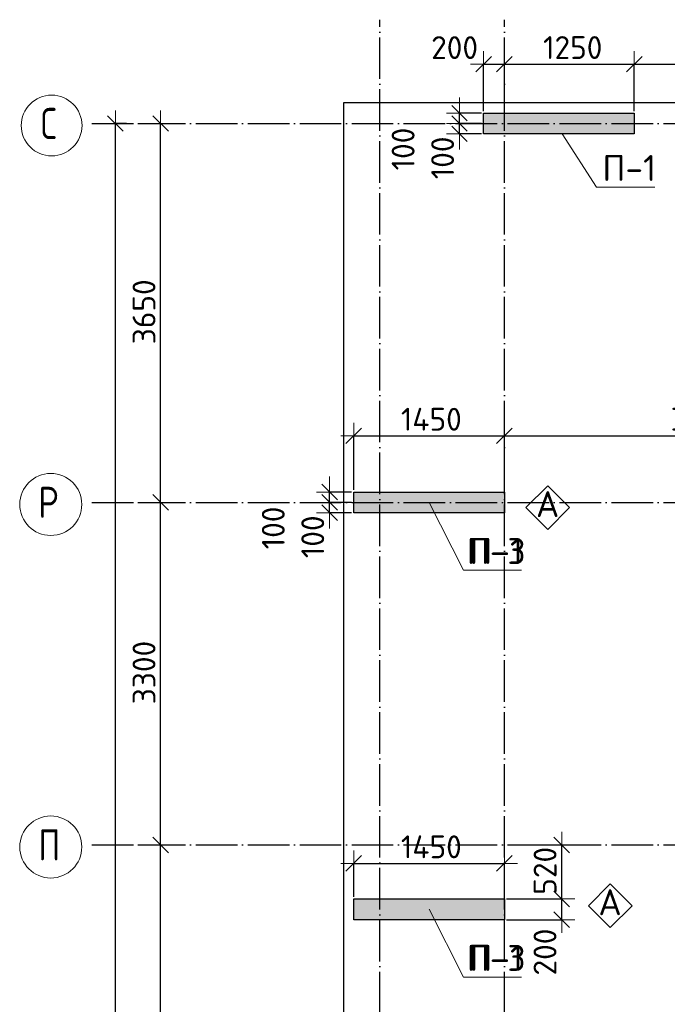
# Model space of a CAD drawing. Header units: millimetres. Extents: x -3495 to 109513, y -3287 to 62337.
# Tile 36 of 41: x 46535 to 52768, y 38005 to 47490. Entities that reach past the tile are written whole.
import ezdxf

# ---------------------------------------------------------------- set-up
doc = ezdxf.new("R2010")
doc.units = ezdxf.units.MM
doc.header["$PDMODE"] = 65
doc.linetypes.add('______11', pattern=[500, 400, -50, 0, -50])
doc.linetypes.add('______5', pattern=[1100, 800, -100, 100, -100])
for name, color, linetype, lineweight in [('Standard', 7, 'Continuous', 25), ('Армирование стержнями_ общее', 40, 'Continuous', 35), ('Высотная отметка (отверстия)', 7, 'Continuous', 13), ('Размерная линия_ общее', 7, 'Continuous', 13)]:
    doc.layers.add(name, color=color, linetype=linetype, lineweight=lineweight)
doc.layers.add('Осевая линия_ общее', color=7, linetype='______5', lineweight=13, true_color=0xa0a0a0)
doc.styles.add('ISOCPEUR', font='ISOCPEUR')
doc.dimstyles.new('DIMSTYLE_11', dxfattribs={"dimtxt": 220, "dimasz": 250, "dimexe": 0, "dimexo": 0, "dimgap": 110, "dimtad": 2, "dimdec": 0, "dimrnd": 5, "dimzin": 12, "dimdsep": 46, "dimtxsty": 'ISOCPEUR', "dimblk1": 'ALL_ML_STRICH', "dimblk2": 'ALL_ML_STRICH', "dimsah": 1, "dimcen": 0, "dimclrd": 7, "dimclre": 256, "dimclrt": 7, "dimadec": 0, "dimazin": 0, "dimtfac": 1, "dimtdec": 0, "dimtix": 1, "dimtmove": 2, "dimatfit": 3, "dimfxl": 0, "dimtvp": 1.2, "dimtzin": 0, "dimlwd": 0, "dimlwe": -3, "dimarcsym": 0})
doc.dimstyles.new('DIMSTYLE_3', dxfattribs={"dimtxt": 220, "dimasz": 250, "dimexe": 0, "dimexo": 0, "dimgap": 110, "dimtad": 2, "dimdec": 0, "dimrnd": 5, "dimzin": 12, "dimdsep": 46, "dimtxsty": 'ISOCPEUR', "dimblk1": 'ALL_ML_STRICH', "dimblk2": 'ALL_ML_STRICH', "dimsah": 1, "dimcen": 0, "dimclrd": 7, "dimclre": 256, "dimclrt": 7, "dimadec": 0, "dimazin": 0, "dimtfac": 1, "dimtdec": 0, "dimtix": 1, "dimtmove": 2, "dimatfit": 3, "dimfxl": 0, "dimtzin": 0, "dimlwd": 0, "dimlwe": -3, "dimarcsym": 0})

# ---------------------------------------------------------------- blocks, each defined once
blk = doc.blocks.new('ALL_ML_STRICH')
at = {"color": 0, "linetype": 'ByBlock', "lineweight": -2}
for p, q in [((0, -0.5), (0, 0.5)), ((-1, 0), (0.5, 0)), ((-0.3, -0.3), (0.3, 0.3))]:
    blk.add_line(p, q, dxfattribs=at)
blk = doc.blocks.new('*D28')
at = {"layer": 'DEFPOINTS', "color": 7, "linetype": 'Continuous', "lineweight": 13, "transparency": 33554687}
for p in [(47582.2, 46490), (47217, 0), (47455.8, 0)]:
    blk.add_point(p, dxfattribs=at)
at = {"layer": 'Размерная линия_ общее', "color": 253, "linetype": 'Continuous', "lineweight": -2, "true_color": 0xa0a0a0, "transparency": 33554687}
for p, q in [((47562.2, 46490), (47455.8, 46490)), ((47237, 0), (47455.8, 0))]:
    blk.add_line(p, q, dxfattribs=at)
at = {"layer": 'Размерная линия_ общее', "color": 7, "linetype": 'Continuous', "lineweight": -2, "transparency": 33554687}
blk.add_line((47455.8, 0), (47455.8, 46490), dxfattribs=at)
at = {"layer": 'Размерная линия_ общее', "color": 7, "linetype": 'Continuous', "lineweight": 13, "transparency": 33554687, "xscale": 250, "yscale": 250, "zscale": 250}
for p, rotation in [((47455.8, 46490), 90), ((47455.8, 0), 270)]:
    blk.add_blockref('ALL_ML_STRICH', p, dxfattribs=dict(at, rotation=rotation))
at = {"layer": 'Размерная линия_ общее', "color": 7, "linetype": 'Continuous', "lineweight": 13, "transparency": 33554687, "insert": (47295.8, 23234), "char_height": 220, "width": 1100, "attachment_point": 5, "rotation": 90, "style": 'ISOCPEUR'}
blk.add_mtext('\\A1;{46490}', dxfattribs=at)
blk = doc.blocks.new('*D40')
at = {"layer": 'DEFPOINTS', "color": 7, "linetype": 'Continuous', "lineweight": 13, "transparency": 33554687}
for p in [(47576.2, 39540), (47576.2, 35620), (47891.4, 35620)]:
    blk.add_point(p, dxfattribs=at)
at = {"layer": 'Размерная линия_ общее', "color": 253, "linetype": 'Continuous', "lineweight": -2, "true_color": 0xa0a0a0, "transparency": 33554687}
for p, q in [((47676.2, 39540), (47891.4, 39540)), ((47676.2, 35620), (47891.4, 35620))]:
    blk.add_line(p, q, dxfattribs=at)
at = {"layer": 'Размерная линия_ общее', "color": 7, "linetype": 'Continuous', "lineweight": -2, "transparency": 33554687}
blk.add_line((47891.4, 35620), (47891.4, 39540), dxfattribs=at)
at = {"layer": 'Размерная линия_ общее', "color": 7, "linetype": 'Continuous', "lineweight": 13, "transparency": 33554687, "xscale": 250, "yscale": 250, "zscale": 250}
for p, rotation in [((47891.4, 39540), 90), ((47891.4, 35620), 270)]:
    blk.add_blockref('ALL_ML_STRICH', p, dxfattribs=dict(at, rotation=rotation))
at = {"layer": 'Размерная линия_ общее', "color": 7, "linetype": 'Continuous', "lineweight": 13, "transparency": 33554687, "insert": (47731.4, 37591), "char_height": 220, "width": 880, "attachment_point": 5, "rotation": 90, "style": 'ISOCPEUR'}
blk.add_mtext('\\A1;{3920}', dxfattribs=at)
blk = doc.blocks.new('*D41')
at = {"layer": 'DEFPOINTS', "color": 7, "linetype": 'Continuous', "lineweight": 13, "transparency": 33554687}
for p in [(47576.2, 42840), (47576.2, 39540), (47891.4, 39540)]:
    blk.add_point(p, dxfattribs=at)
at = {"layer": 'Размерная линия_ общее', "color": 253, "linetype": 'Continuous', "lineweight": -2, "true_color": 0xa0a0a0, "transparency": 33554687}
for p, q in [((47676.2, 42840), (47891.4, 42840)), ((47676.2, 39540), (47891.4, 39540))]:
    blk.add_line(p, q, dxfattribs=at)
at = {"layer": 'Размерная линия_ общее', "color": 7, "linetype": 'Continuous', "lineweight": -2, "transparency": 33554687}
blk.add_line((47891.4, 39540), (47891.4, 42840), dxfattribs=at)
at = {"layer": 'Размерная линия_ общее', "color": 7, "linetype": 'Continuous', "lineweight": 13, "transparency": 33554687, "xscale": 250, "yscale": 250, "zscale": 250}
for p, rotation in [((47891.4, 42840), 90), ((47891.4, 39540), 270)]:
    blk.add_blockref('ALL_ML_STRICH', p, dxfattribs=dict(at, rotation=rotation))
at = {"layer": 'Размерная линия_ общее', "color": 7, "linetype": 'Continuous', "lineweight": 13, "transparency": 33554687, "insert": (47731.4, 41201), "char_height": 220, "width": 880, "attachment_point": 5, "rotation": 90, "style": 'ISOCPEUR'}
blk.add_mtext('\\A1;{3300}', dxfattribs=at)
blk = doc.blocks.new('*D42')
at = {"layer": 'DEFPOINTS', "color": 7, "linetype": 'Continuous', "lineweight": 13, "transparency": 33554687}
for p in [(47576.2, 46490), (47576.2, 42840), (47891.4, 42840)]:
    blk.add_point(p, dxfattribs=at)
at = {"layer": 'Размерная линия_ общее', "color": 253, "linetype": 'Continuous', "lineweight": -2, "true_color": 0xa0a0a0, "transparency": 33554687}
for p, q in [((47676.2, 46490), (47891.4, 46490)), ((47676.2, 42840), (47891.4, 42840))]:
    blk.add_line(p, q, dxfattribs=at)
at = {"layer": 'Размерная линия_ общее', "color": 7, "linetype": 'Continuous', "lineweight": -2, "transparency": 33554687}
blk.add_line((47891.4, 42840), (47891.4, 46490), dxfattribs=at)
at = {"layer": 'Размерная линия_ общее', "color": 7, "linetype": 'Continuous', "lineweight": 13, "transparency": 33554687, "xscale": 250, "yscale": 250, "zscale": 250}
for p, rotation in [((47891.4, 46490), 90), ((47891.4, 42840), 270)]:
    blk.add_blockref('ALL_ML_STRICH', p, dxfattribs=dict(at, rotation=rotation))
at = {"layer": 'Размерная линия_ общее', "color": 7, "linetype": 'Continuous', "lineweight": 13, "transparency": 33554687, "insert": (47731.4, 44676), "char_height": 220, "width": 880, "attachment_point": 5, "rotation": 90, "style": 'ISOCPEUR'}
blk.add_mtext('\\A1;{3650}', dxfattribs=at)
blk = doc.blocks.new('СЛОЖНЫЙ_ОБЪЕКТ_0')
at = {"layer": 'Осевая линия_ общее', "color": 253, "linetype": '______11', "lineweight": -3, "true_color": 0xa0a0a0, "transparency": 33554687}
for p, q in [((50000, -2590), (50000, 47490)), ((51200, -2590), (51200, 47490)), ((47230, 46490), (64210, 46490)), ((47230, 42840), (64210, 42840)), ((47230, 39540), (64820, 39540))]:
    blk.add_line(p, q, dxfattribs=at)
at = {"layer": 'Осевая линия_ общее', "color": 7, "linetype": 'Continuous', "lineweight": 13, "transparency": 33554687}
for centre, radius in [((46842.4, 46470.5), 292.4), ((46833.8, 42820.5), 298.8), ((46833.8, 39520.5), 298.8)]:
    blk.add_circle(centre, radius, dxfattribs=at)
at = {"layer": 'Осевая линия_ общее', "color": 7, "linetype": 'Continuous', "lineweight": 13, "transparency": 33554687, "char_height": 300, "attachment_point": 7, "style": 'ISOCPEUR'}
for s, insert, width in [('\\W0.78;С', (46737.4, 46340), 326.407), ('\\W0.80;Р', (46713.8, 42690), 359.833), ('\\W0.80;П', (46713.8, 39390), 359.833)]:
    blk.add_mtext(s, dxfattribs=dict(at, insert=insert, width=width))
blk = doc.blocks.new('*D156')
at = {"layer": 'DEFPOINTS', "color": 7, "linetype": 'Continuous', "lineweight": 13, "transparency": 33554687}
for p in [(51000, 47061.7), (51000, 46590), (51200, 46590)]:
    blk.add_point(p, dxfattribs=at)
at = {"layer": 'Размерная линия_ общее', "color": 253, "linetype": 'Continuous', "lineweight": -2, "true_color": 0xa0a0a0, "transparency": 33554687}
for p, q in [((51000, 46610), (51000, 47061.7)), ((51200, 46610), (51200, 47061.7))]:
    blk.add_line(p, q, dxfattribs=at)
at = {"layer": 'Размерная линия_ общее', "color": 7, "linetype": 'Continuous', "lineweight": -2, "transparency": 33554687}
blk.add_line((51000, 47061.7), (51200, 47061.7), dxfattribs=at)
at = {"layer": 'Размерная линия_ общее', "color": 7, "linetype": 'Continuous', "lineweight": 13, "transparency": 33554687, "xscale": 250, "yscale": 250, "zscale": 250, "rotation": 180}
blk.add_blockref('ALL_ML_STRICH', (51000, 47061.7), dxfattribs=at)
at = {"layer": 'Размерная линия_ общее', "color": 7, "linetype": 'Continuous', "lineweight": 13, "transparency": 33554687, "xscale": 250, "yscale": 250, "zscale": 250}
blk.add_blockref('ALL_ML_STRICH', (51200, 47061.7), dxfattribs=at)
at = {"layer": 'Размерная линия_ общее', "color": 7, "linetype": 'Continuous', "lineweight": 13, "transparency": 33554687, "insert": (50721.1, 47221.1), "char_height": 220, "width": 660, "attachment_point": 5, "style": 'ISOCPEUR'}
blk.add_mtext('\\A1;{200}', dxfattribs=at)
blk = doc.blocks.new('*D157')
at = {"layer": 'DEFPOINTS', "color": 7, "linetype": 'Continuous', "lineweight": 13, "transparency": 33554687}
for p in [(51200, 47061.7), (51200, 46590), (52450, 46590)]:
    blk.add_point(p, dxfattribs=at)
at = {"layer": 'Размерная линия_ общее', "color": 253, "linetype": 'Continuous', "lineweight": -2, "true_color": 0xa0a0a0, "transparency": 33554687}
for p, q in [((51200, 46610), (51200, 47061.7)), ((52450, 46610), (52450, 47061.7))]:
    blk.add_line(p, q, dxfattribs=at)
at = {"layer": 'Размерная линия_ общее', "color": 7, "linetype": 'Continuous', "lineweight": -2, "transparency": 33554687}
blk.add_line((51200, 47061.7), (52450, 47061.7), dxfattribs=at)
at = {"layer": 'Размерная линия_ общее', "color": 7, "linetype": 'Continuous', "lineweight": 13, "transparency": 33554687, "xscale": 250, "yscale": 250, "zscale": 250, "rotation": 180}
blk.add_blockref('ALL_ML_STRICH', (51200, 47061.7), dxfattribs=at)
at = {"layer": 'Размерная линия_ общее', "color": 7, "linetype": 'Continuous', "lineweight": 13, "transparency": 33554687, "xscale": 250, "yscale": 250, "zscale": 250}
blk.add_blockref('ALL_ML_STRICH', (52450, 47061.7), dxfattribs=at)
at = {"layer": 'Размерная линия_ общее', "color": 7, "linetype": 'Continuous', "lineweight": 13, "transparency": 33554687, "insert": (51858, 47221.7), "char_height": 220, "width": 880, "attachment_point": 5, "style": 'ISOCPEUR'}
blk.add_mtext('\\A1;{1250}', dxfattribs=at)
blk = doc.blocks.new('*D158')
at = {"layer": 'DEFPOINTS', "color": 7, "linetype": 'Continuous', "lineweight": 13, "transparency": 33554687}
for p in [(52450, 47061.7), (52450, 46590), (54680, 46590)]:
    blk.add_point(p, dxfattribs=at)
at = {"layer": 'Размерная линия_ общее', "color": 253, "linetype": 'Continuous', "lineweight": -2, "true_color": 0xa0a0a0, "transparency": 33554687}
for p, q in [((52450, 46610), (52450, 47061.7)), ((54680, 46610), (54680, 47061.7))]:
    blk.add_line(p, q, dxfattribs=at)
at = {"layer": 'Размерная линия_ общее', "color": 7, "linetype": 'Continuous', "lineweight": -2, "transparency": 33554687}
blk.add_line((52450, 47061.7), (54680, 47061.7), dxfattribs=at)
at = {"layer": 'Размерная линия_ общее', "color": 7, "linetype": 'Continuous', "lineweight": 13, "transparency": 33554687, "xscale": 250, "yscale": 250, "zscale": 250, "rotation": 180}
blk.add_blockref('ALL_ML_STRICH', (52450, 47061.7), dxfattribs=at)
at = {"layer": 'Размерная линия_ общее', "color": 7, "linetype": 'Continuous', "lineweight": 13, "transparency": 33554687, "xscale": 250, "yscale": 250, "zscale": 250}
blk.add_blockref('ALL_ML_STRICH', (54680, 47061.7), dxfattribs=at)
at = {"layer": 'Размерная линия_ общее', "color": 7, "linetype": 'Continuous', "lineweight": 13, "transparency": 33554687, "insert": (53576, 47221.7), "char_height": 220, "width": 880, "attachment_point": 5, "style": 'ISOCPEUR'}
blk.add_mtext('\\A1;{2230}', dxfattribs=at)
blk = doc.blocks.new('*D167')
at = {"layer": 'DEFPOINTS', "color": 7, "linetype": 'Continuous', "lineweight": 13, "transparency": 33554687}
for p in [(49750, 43481.1), (49750, 42940), (51200, 42940)]:
    blk.add_point(p, dxfattribs=at)
at = {"layer": 'Размерная линия_ общее', "color": 253, "linetype": 'Continuous', "lineweight": -2, "true_color": 0xa0a0a0, "transparency": 33554687}
for p, q in [((49750, 42960), (49750, 43481.1)), ((51200, 42960), (51200, 43481.1))]:
    blk.add_line(p, q, dxfattribs=at)
at = {"layer": 'Размерная линия_ общее', "color": 7, "linetype": 'Continuous', "lineweight": -2, "transparency": 33554687}
blk.add_line((49750, 43481.1), (51200, 43481.1), dxfattribs=at)
at = {"layer": 'Размерная линия_ общее', "color": 7, "linetype": 'Continuous', "lineweight": 13, "transparency": 33554687, "xscale": 250, "yscale": 250, "zscale": 250, "rotation": 180}
blk.add_blockref('ALL_ML_STRICH', (49750, 43481.1), dxfattribs=at)
at = {"layer": 'Размерная линия_ общее', "color": 7, "linetype": 'Continuous', "lineweight": 13, "transparency": 33554687, "xscale": 250, "yscale": 250, "zscale": 250}
blk.add_blockref('ALL_ML_STRICH', (51200, 43481.1), dxfattribs=at)
at = {"layer": 'Размерная линия_ общее', "color": 7, "linetype": 'Continuous', "lineweight": 13, "transparency": 33554687, "insert": (50497, 43641.1), "char_height": 220, "width": 880, "attachment_point": 5, "style": 'ISOCPEUR'}
blk.add_mtext('\\A1;{1450}', dxfattribs=at)
blk = doc.blocks.new('*D168')
at = {"layer": 'DEFPOINTS', "color": 7, "linetype": 'Continuous', "lineweight": 13, "transparency": 33554687}
for p in [(51200, 43481.1), (51200, 42940), (55000, 42940)]:
    blk.add_point(p, dxfattribs=at)
at = {"layer": 'Размерная линия_ общее', "color": 253, "linetype": 'Continuous', "lineweight": -2, "true_color": 0xa0a0a0, "transparency": 33554687}
for p, q in [((51200, 42960), (51200, 43481.1)), ((55000, 42960), (55000, 43481.1))]:
    blk.add_line(p, q, dxfattribs=at)
at = {"layer": 'Размерная линия_ общее', "color": 7, "linetype": 'Continuous', "lineweight": -2, "transparency": 33554687}
blk.add_line((51200, 43481.1), (55000, 43481.1), dxfattribs=at)
at = {"layer": 'Размерная линия_ общее', "color": 7, "linetype": 'Continuous', "lineweight": 13, "transparency": 33554687, "xscale": 250, "yscale": 250, "zscale": 250, "rotation": 180}
blk.add_blockref('ALL_ML_STRICH', (51200, 43481.1), dxfattribs=at)
at = {"layer": 'Размерная линия_ общее', "color": 7, "linetype": 'Continuous', "lineweight": 13, "transparency": 33554687, "xscale": 250, "yscale": 250, "zscale": 250}
blk.add_blockref('ALL_ML_STRICH', (55000, 43481.1), dxfattribs=at)
at = {"layer": 'Размерная линия_ общее', "color": 7, "linetype": 'Continuous', "lineweight": 13, "transparency": 33554687, "insert": (53111, 43641.1), "char_height": 220, "width": 880, "attachment_point": 5, "style": 'ISOCPEUR'}
blk.add_mtext('\\A1;{3800}', dxfattribs=at)
blk = doc.blocks.new('*D171')
at = {"layer": 'DEFPOINTS', "color": 7, "linetype": 'Continuous', "lineweight": 13, "transparency": 33554687}
for p in [(49750, 39362), (49750, 39020), (51200, 39020)]:
    blk.add_point(p, dxfattribs=at)
at = {"layer": 'Размерная линия_ общее', "color": 253, "linetype": 'Continuous', "lineweight": -2, "true_color": 0xa0a0a0, "transparency": 33554687}
for p, q in [((49750, 39040), (49750, 39362)), ((51200, 39040), (51200, 39362))]:
    blk.add_line(p, q, dxfattribs=at)
at = {"layer": 'Размерная линия_ общее', "color": 7, "linetype": 'Continuous', "lineweight": -2, "transparency": 33554687}
blk.add_line((49750, 39362), (51200, 39362), dxfattribs=at)
at = {"layer": 'Размерная линия_ общее', "color": 7, "linetype": 'Continuous', "lineweight": 13, "transparency": 33554687, "xscale": 250, "yscale": 250, "zscale": 250, "rotation": 180}
blk.add_blockref('ALL_ML_STRICH', (49750, 39362), dxfattribs=at)
at = {"layer": 'Размерная линия_ общее', "color": 7, "linetype": 'Continuous', "lineweight": 13, "transparency": 33554687, "xscale": 250, "yscale": 250, "zscale": 250}
blk.add_blockref('ALL_ML_STRICH', (51200, 39362), dxfattribs=at)
at = {"layer": 'Размерная линия_ общее', "color": 7, "linetype": 'Continuous', "lineweight": 13, "transparency": 33554687, "insert": (50497, 39522), "char_height": 220, "width": 880, "attachment_point": 5, "style": 'ISOCPEUR'}
blk.add_mtext('\\A1;{1450}', dxfattribs=at)
blk = doc.blocks.new('*D218')
at = {"layer": 'DEFPOINTS', "color": 7, "linetype": 'Continuous', "lineweight": 13, "transparency": 33554687}
for p in [(51000, 46490), (50768, 46390), (51000, 46390)]:
    blk.add_point(p, dxfattribs=at)
at = {"layer": 'Размерная линия_ общее', "color": 253, "linetype": 'Continuous', "lineweight": -2, "true_color": 0xa0a0a0, "transparency": 33554687}
for p, q in [((50980, 46490), (50768, 46490)), ((50980, 46390), (50768, 46390))]:
    blk.add_line(p, q, dxfattribs=at)
at = {"layer": 'Размерная линия_ общее', "color": 7, "linetype": 'Continuous', "lineweight": -2, "transparency": 33554687}
blk.add_line((50768, 46390), (50768, 46490), dxfattribs=at)
at = {"layer": 'Размерная линия_ общее', "color": 7, "linetype": 'Continuous', "lineweight": 13, "transparency": 33554687, "xscale": 250, "yscale": 250, "zscale": 250}
for p, rotation in [((50768, 46390), 270), ((50768, 46490), 90)]:
    blk.add_blockref('ALL_ML_STRICH', p, dxfattribs=dict(at, rotation=rotation))
at = {"layer": 'Размерная линия_ общее', "color": 7, "linetype": 'Continuous', "lineweight": 13, "transparency": 33554687, "insert": (50605.6, 46158.8), "char_height": 220, "width": 660, "attachment_point": 5, "rotation": 90, "style": 'ISOCPEUR'}
blk.add_mtext('\\A1;{100}', dxfattribs=at)
blk = doc.blocks.new('*D219')
at = {"layer": 'DEFPOINTS', "color": 7, "linetype": 'Continuous', "lineweight": 13, "transparency": 33554687}
for p in [(51000, 46590), (50768, 46490), (51000, 46490)]:
    blk.add_point(p, dxfattribs=at)
at = {"layer": 'Размерная линия_ общее', "color": 253, "linetype": 'Continuous', "lineweight": -2, "true_color": 0xa0a0a0, "transparency": 33554687}
for p, q in [((50980, 46590), (50768, 46590)), ((50980, 46490), (50768, 46490))]:
    blk.add_line(p, q, dxfattribs=at)
at = {"layer": 'Размерная линия_ общее', "color": 7, "linetype": 'Continuous', "lineweight": -2, "transparency": 33554687}
blk.add_line((50768, 46490), (50768, 46590), dxfattribs=at)
at = {"layer": 'Размерная линия_ общее', "color": 7, "linetype": 'Continuous', "lineweight": 13, "transparency": 33554687, "xscale": 250, "yscale": 250, "zscale": 250}
for p, rotation in [((50768, 46490), 270), ((50768, 46590), 90)]:
    blk.add_blockref('ALL_ML_STRICH', p, dxfattribs=dict(at, rotation=rotation))
at = {"layer": 'Размерная линия_ общее', "color": 7, "linetype": 'Continuous', "lineweight": 13, "transparency": 33554687, "insert": (50225.6, 46244.1), "char_height": 220, "width": 660, "attachment_point": 5, "rotation": 90, "style": 'ISOCPEUR'}
blk.add_mtext('\\A1;{100}', dxfattribs=at)
blk = doc.blocks.new('*D240')
at = {"layer": 'DEFPOINTS', "color": 7, "linetype": 'Continuous', "lineweight": 13, "transparency": 33554687}
for p in [(51200, 39020), (51200, 38820), (51751.8, 38820)]:
    blk.add_point(p, dxfattribs=at)
at = {"layer": 'Размерная линия_ общее', "color": 253, "linetype": 'Continuous', "lineweight": -2, "true_color": 0xa0a0a0, "transparency": 33554687}
for p, q in [((51220, 39020), (51751.8, 39020)), ((51220, 38820), (51751.8, 38820))]:
    blk.add_line(p, q, dxfattribs=at)
at = {"layer": 'Размерная линия_ общее', "color": 7, "linetype": 'Continuous', "lineweight": -2, "transparency": 33554687}
blk.add_line((51751.8, 38820), (51751.8, 39020), dxfattribs=at)
at = {"layer": 'Размерная линия_ общее', "color": 7, "linetype": 'Continuous', "lineweight": 13, "transparency": 33554687, "xscale": 250, "yscale": 250, "zscale": 250}
for p, rotation in [((51751.8, 39020), 90), ((51751.8, 38820), 270)]:
    blk.add_blockref('ALL_ML_STRICH', p, dxfattribs=dict(at, rotation=rotation))
at = {"layer": 'Размерная линия_ общее', "color": 7, "linetype": 'Continuous', "lineweight": 13, "transparency": 33554687, "insert": (51591.1, 38508.5), "char_height": 220, "width": 660, "attachment_point": 5, "rotation": 90, "style": 'ISOCPEUR'}
blk.add_mtext('\\A1;{200}', dxfattribs=at)
blk = doc.blocks.new('*D241')
at = {"layer": 'DEFPOINTS', "color": 7, "linetype": 'Continuous', "lineweight": 13, "transparency": 33554687}
for p in [(51562.7, 39540), (51200, 39020), (51751.8, 39020)]:
    blk.add_point(p, dxfattribs=at)
at = {"layer": 'Размерная линия_ общее', "color": 253, "linetype": 'Continuous', "lineweight": -2, "true_color": 0xa0a0a0, "transparency": 33554687}
for p, q in [((51582.7, 39540), (51751.8, 39540)), ((51220, 39020), (51751.8, 39020))]:
    blk.add_line(p, q, dxfattribs=at)
at = {"layer": 'Размерная линия_ общее', "color": 7, "linetype": 'Continuous', "lineweight": -2, "transparency": 33554687}
blk.add_line((51751.8, 39020), (51751.8, 39540), dxfattribs=at)
at = {"layer": 'Размерная линия_ общее', "color": 7, "linetype": 'Continuous', "lineweight": 13, "transparency": 33554687, "xscale": 250, "yscale": 250, "zscale": 250}
for p, rotation in [((51751.8, 39540), 90), ((51751.8, 39020), 270)]:
    blk.add_blockref('ALL_ML_STRICH', p, dxfattribs=dict(at, rotation=rotation))
at = {"layer": 'Размерная линия_ общее', "color": 7, "linetype": 'Continuous', "lineweight": 13, "transparency": 33554687, "insert": (51591.8, 39291), "char_height": 220, "width": 660, "attachment_point": 5, "rotation": 90, "style": 'ISOCPEUR'}
blk.add_mtext('\\A1;{520}', dxfattribs=at)
blk = doc.blocks.new('*D270')
at = {"layer": 'DEFPOINTS', "color": 7, "linetype": 'Continuous', "lineweight": 13, "transparency": 33554687}
for p in [(49750, 42840), (49518, 42740), (49750, 42740)]:
    blk.add_point(p, dxfattribs=at)
at = {"layer": 'Размерная линия_ общее', "color": 253, "linetype": 'Continuous', "lineweight": -2, "true_color": 0xa0a0a0, "transparency": 33554687}
for p, q in [((49730, 42840), (49518, 42840)), ((49730, 42740), (49518, 42740))]:
    blk.add_line(p, q, dxfattribs=at)
at = {"layer": 'Размерная линия_ общее', "color": 7, "linetype": 'Continuous', "lineweight": -2, "transparency": 33554687}
blk.add_line((49518, 42740), (49518, 42840), dxfattribs=at)
at = {"layer": 'Размерная линия_ общее', "color": 7, "linetype": 'Continuous', "lineweight": 13, "transparency": 33554687, "xscale": 250, "yscale": 250, "zscale": 250}
for p, rotation in [((49518, 42740), 270), ((49518, 42840), 90)]:
    blk.add_blockref('ALL_ML_STRICH', p, dxfattribs=dict(at, rotation=rotation))
at = {"layer": 'Размерная линия_ общее', "color": 7, "linetype": 'Continuous', "lineweight": 13, "transparency": 33554687, "insert": (49355.6, 42508.8), "char_height": 220, "width": 660, "attachment_point": 5, "rotation": 90, "style": 'ISOCPEUR'}
blk.add_mtext('\\A1;{100}', dxfattribs=at)
blk = doc.blocks.new('*D271')
at = {"layer": 'DEFPOINTS', "color": 7, "linetype": 'Continuous', "lineweight": 13, "transparency": 33554687}
for p in [(49750, 42940), (49518, 42840), (49750, 42840)]:
    blk.add_point(p, dxfattribs=at)
at = {"layer": 'Размерная линия_ общее', "color": 253, "linetype": 'Continuous', "lineweight": -2, "true_color": 0xa0a0a0, "transparency": 33554687}
for p, q in [((49730, 42940), (49518, 42940)), ((49730, 42840), (49518, 42840))]:
    blk.add_line(p, q, dxfattribs=at)
at = {"layer": 'Размерная линия_ общее', "color": 7, "linetype": 'Continuous', "lineweight": -2, "transparency": 33554687}
blk.add_line((49518, 42840), (49518, 42940), dxfattribs=at)
at = {"layer": 'Размерная линия_ общее', "color": 7, "linetype": 'Continuous', "lineweight": 13, "transparency": 33554687, "xscale": 250, "yscale": 250, "zscale": 250}
for p, rotation in [((49518, 42840), 270), ((49518, 42940), 90)]:
    blk.add_blockref('ALL_ML_STRICH', p, dxfattribs=dict(at, rotation=rotation))
at = {"layer": 'Размерная линия_ общее', "color": 7, "linetype": 'Continuous', "lineweight": 13, "transparency": 33554687, "insert": (48975.6, 42594.1), "char_height": 220, "width": 660, "attachment_point": 5, "rotation": 90, "style": 'ISOCPEUR'}
blk.add_mtext('\\A1;{100}', dxfattribs=at)
blk = doc.blocks.new('СЛОЖНЫЙ_ОБЪЕКТ_5')
at = {"layer": 'Армирование стержнями_ общее', "color": 7, "linetype": 'Continuous', "lineweight": 13, "transparency": 33554687}
blk.add_lwpolyline([(52218.4, 39164.4), (52008.4, 38954.3), (52218.4, 38744.3), (52428.5, 38954.3), (52218.4, 39164.4)], close=True, dxfattribs=at)
at = {"layer": 'Армирование стержнями_ общее', "color": 7, "linetype": 'Continuous', "lineweight": 13, "transparency": 33554687, "insert": (52104.6, 38988.2), "char_height": 250, "width": 327.273, "attachment_point": 4, "style": 'ISOCPEUR'}
blk.add_mtext('\\A1;{\\fISOCPEUR|i0|b0;\\H250.000000;\\W1.000000;\\C7;А}\\P', dxfattribs=at)
blk = doc.blocks.new('СЛОЖНЫЙ_ОБЪЕКТ_6')
at = {"layer": 'Армирование стержнями_ общее', "color": 7, "linetype": 'Continuous', "lineweight": 13, "transparency": 33554687}
blk.add_lwpolyline([(51618.1, 42999.6), (51408, 42789.5), (51618.1, 42579.5), (51828.1, 42789.5), (51618.1, 42999.6)], close=True, dxfattribs=at)
at = {"layer": 'Армирование стержнями_ общее', "color": 7, "linetype": 'Continuous', "lineweight": 13, "transparency": 33554687, "insert": (51504.2, 42823.4), "char_height": 250, "width": 327.273, "attachment_point": 4, "style": 'ISOCPEUR'}
blk.add_mtext('\\A1;{\\fISOCPEUR|i0|b0;\\H250.000000;\\W1.000000;\\C7;А}\\P', dxfattribs=at)

msp = doc.modelspace()

# ---------------------------------------------------------------- hatches: boundary and pattern name
at = {"linetype": 'Continuous', "lineweight": 13, "transparency": 33554687}
for points in [[(49750, 42940), (49750, 42740), (51200, 42740), (51200, 42940)], [(49750, 39020), (49750, 38820), (51200, 38820), (51200, 39020)]]:
    msp.add_hatch(color=7, dxfattribs=at).paths.add_polyline_path(points)
at = {"layer": 'Standard', "linetype": 'Continuous', "lineweight": 13, "transparency": 33554687}
msp.add_hatch(color=7, dxfattribs=at).paths.add_polyline_path([(51000, 46590), (51000, 46390), (52450, 46390), (52450, 46590)])

# ---------------------------------------------------------------- linework, layer by layer
at = {"color": 7, "linetype": 'Continuous', "lineweight": -3, "transparency": 33554687}
for p, q in [((49750, 42740), (49750, 42940)), ((49750, 42940), (51200, 42940)), ((51200, 42940), (51200, 42740)), ((51200, 42740), (49750, 42740)), ((49750, 38820), (49750, 39020)), ((49750, 39020), (51200, 39020)), ((51200, 39020), (51200, 38820)), ((51200, 38820), (49750, 38820))]:
    msp.add_line(p, q, dxfattribs=at)
at = {"layer": 'Standard', "color": 7, "linetype": 'Continuous', "lineweight": -3, "transparency": 33554687}
for p, q in [((51000, 46390), (51000, 46590)), ((51000, 46590), (52450, 46590)), ((52450, 46590), (52450, 46390)), ((52450, 46390), (51000, 46390))]:
    msp.add_line(p, q, dxfattribs=at)
at = {"layer": 'Standard', "color": 7, "linetype": 'Continuous', "lineweight": 25, "transparency": 33554687}
msp.add_lwpolyline([(49650, -350.2), (75250, -350.2), (75250, 46690), (49650, 46690), (49650, -350.2)], dxfattribs=at)
at = {"layer": 'Высотная отметка (отверстия)', "color": 7, "linetype": 'Continuous', "lineweight": 13, "transparency": 33554687}
for points in [[(51756.1, 46390), (52087.3, 45876.5), (52647.3, 45876.5)], [(50475, 42840), (50806.2, 42186.5), (51366.2, 42186.5)], [(50475, 42840), (50806.2, 42186.5), (51366.2, 42186.5)], [(50475, 38920), (50806.2, 38266.5), (51366.2, 38266.5)], [(50475, 38920), (50806.2, 38266.5), (51366.2, 38266.5)]]:
    msp.add_lwpolyline(points, dxfattribs=at)

# ---------------------------------------------------------------- block references
at = {"layer": 'Армирование стержнями_ общее', "color": 7, "linetype": 'Continuous', "lineweight": 13, "transparency": 33554687}
for name in ['СЛОЖНЫЙ_ОБЪЕКТ_6', 'СЛОЖНЫЙ_ОБЪЕКТ_5']:
    msp.add_blockref(name, (0, 0), dxfattribs=at)
at = {"layer": 'Осевая линия_ общее', "color": 253, "linetype": '______11', "lineweight": -3, "true_color": 0xa0a0a0, "transparency": 33554687}
msp.add_blockref('СЛОЖНЫЙ_ОБЪЕКТ_0', (0, 0), dxfattribs=at)

# ---------------------------------------------------------------- texts
at = {"layer": 'Высотная отметка (отверстия)', "color": 7, "linetype": 'Continuous', "lineweight": 13, "transparency": 33554687, "char_height": 250, "attachment_point": 8, "style": 'ISOCPEUR'}
for s, insert, width in [('\\A1;{\\fISOCPEUR|i0|b0;\\H250.000000;\\W1.000000;\\C7;П-1}\\P', (52402.3, 45936.5), 604.167), ('\\A1;{\\fISOCPEUR|i0|b0;\\H250.000000;\\W1.000000;\\C7;П-3}\\P', (51121.2, 42246.5), 664.583), ('\\A1;{\\fISOCPEUR|i0|b0;\\H250.000000;\\W1.000000;\\C7;П-1}\\P', (51121.2, 42246.5), 604.167), ('\\A1;{\\fISOCPEUR|i0|b0;\\H250.000000;\\W1.000000;\\C7;П-3}\\P', (51121.2, 38326.5), 664.583), ('\\A1;{\\fISOCPEUR|i0|b0;\\H250.000000;\\W1.000000;\\C7;П-1}\\P', (51121.2, 38326.5), 604.167)]:
    msp.add_mtext(s, dxfattribs=dict(at, insert=insert, width=width))

# ---------------------------------------------------------------- dimensions: what is measured, and where the dimension line sits
at = {"layer": 'Размерная линия_ общее', "color": 7, "linetype": 'Continuous', "lineweight": 13, "transparency": 33554687}
for base, p1, p2, dimstyle, picture, middle in [((51200, 47061.7), (51000, 46610), (51200, 46610), 'DIMSTYLE_11', '*D156', (50721.1, 47221.1)), ((52450, 47061.7), (51200, 46610), (52450, 46610), 'DIMSTYLE_3', '*D157', (51858, 47221.7)), ((54680, 47061.7), (52450, 46610), (54680, 46610), 'DIMSTYLE_3', '*D158', (53576, 47221.7)), ((51200, 43481.1), (49750, 42960), (51200, 42960), 'DIMSTYLE_3', '*D167', (50497, 43641.1)), ((55000, 43481.1), (51200, 42960), (55000, 42960), 'DIMSTYLE_3', '*D168', (53111, 43641.1)), ((51200, 39362), (49750, 39040), (51200, 39040), 'DIMSTYLE_3', '*D171', (50497, 39522))]:
    dim = msp.add_linear_dim(base=base, p1=p1, p2=p2, dimstyle=dimstyle, override={"dimpost": '<>', "dimclrd": 7, "dimclre": 253, "dimclrt": 7, "dimlwd": 0, "dimlwe": 65533}, dxfattribs=at)
    dim.commit()
    dim.dimension.update_dxf_attribs({"geometry": picture, "text_midpoint": middle, "dimtype": 160})
for base, p1, p2, dimstyle, picture, middle in [((50768, 46590), (50980, 46490), (50980, 46590), 'DIMSTYLE_11', '*D219', (50225.6, 46244.1)), ((47455.8, 46490), (47237, 0), (47562.2, 46490), 'DIMSTYLE_3', '*D28', (47295.8, 23234)), ((47891.4, 46490), (47676.2, 42840), (47676.2, 46490), 'DIMSTYLE_3', '*D42', (47731.4, 44676)), ((50768, 46490), (50980, 46390), (50980, 46490), 'DIMSTYLE_11', '*D218', (50605.6, 46158.8)), ((49518, 42940), (49730, 42840), (49730, 42940), 'DIMSTYLE_11', '*D271', (48975.6, 42594.1)), ((49518, 42840), (49730, 42740), (49730, 42840), 'DIMSTYLE_11', '*D270', (49355.6, 42508.8)), ((47891.4, 42840), (47676.2, 39540), (47676.2, 42840), 'DIMSTYLE_3', '*D41', (47731.4, 41201)), ((47891.4, 39540), (47676.2, 35620), (47676.2, 39540), 'DIMSTYLE_3', '*D40', (47731.4, 37591)), ((51751.8, 39540), (51220, 39020), (51582.7, 39540), 'DIMSTYLE_11', '*D241', (51591.8, 39291)), ((51751.8, 39020), (51220, 38820), (51220, 39020), 'DIMSTYLE_11', '*D240', (51591.1, 38508.5))]:
    dim = msp.add_linear_dim(base=base, p1=p1, p2=p2, angle=90, dimstyle=dimstyle, override={"dimpost": '<>', "dimclrd": 7, "dimclre": 253, "dimclrt": 7, "dimlwd": 0, "dimlwe": 65533}, dxfattribs=at)
    dim.commit()
    dim.dimension.update_dxf_attribs({"geometry": picture, "text_midpoint": middle, "dimtype": 160})

doc.saveas('drawing.dxf')
